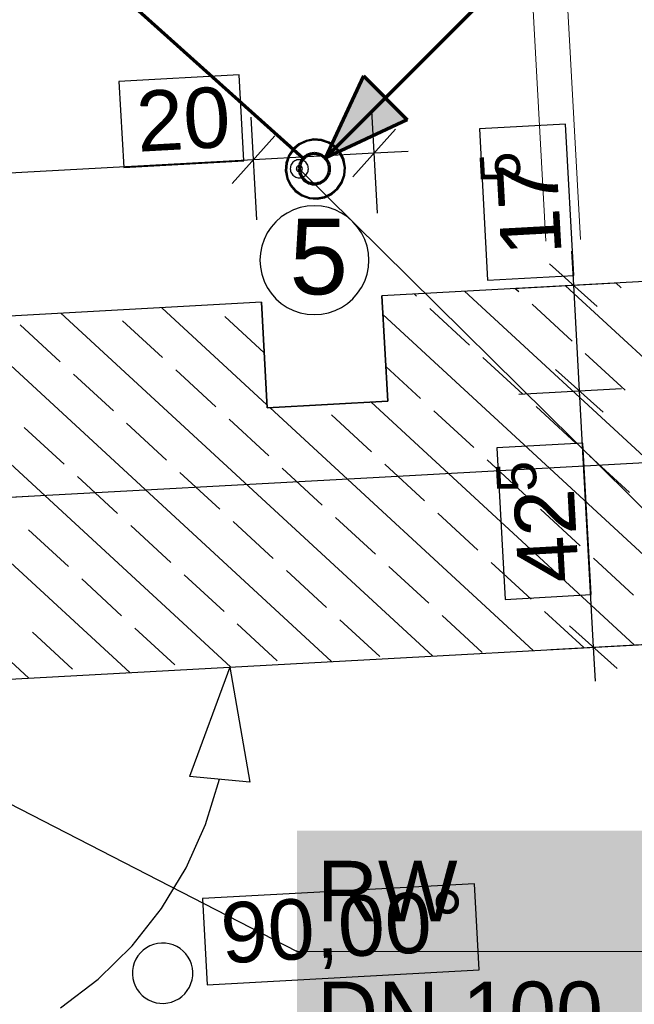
# Model space of a CAD drawing. Extents: x -779 to 790, y -208 to 633.
# Tile 125 of 232: x -308 to -288, y 381 to 413. Entities that reach past the tile are written whole.
import ezdxf
from ezdxf.lldxf.tags import DXFTag

# ---------------------------------------------------------------- set-up
doc = ezdxf.new("R2010")
doc.units = 0
doc.layers.get('0').update_dxf_attribs({"lineweight": 25})
for name, color, linetype, lineweight, true_color in [('01AFU Allgemein Bemaßung-A07F5V4RWF', 7, 'Continuous', 25, 0x848484), ('02 Raster Bemaßung', 7, 'Continuous', 25, 0x848484), ('02 Raster Gebäude-A07F5V4QWF', 7, 'Continuous', 25, 0x848484), ('10 Wege Bestand - 2D', 9, 'Continuous', 18, 0x808080), ('20 Fallrohre', 9, 'Continuous', 25, 0x808080), ('20 Fundament-A07F5V4OWF', 7, 'Continuous', 25, 0x848484), ('20 Magerbeton Bohrungen', 7, 'Continuous', 25, 0x848484), ('S_Mass', 150, 'Continuous', 25, 0x007fff), ('S_Regenwasser_Grundleitung', 7, 'Continuous', 70, 0x0080ff), ('X_Mass', 150, 'Continuous', 25, 0x007fff)]:
    doc.layers.add(name, color=color, linetype=linetype, lineweight=lineweight, true_color=true_color)
for name, color, linetype, lineweight in [('02 Raster Gebäude-A07F5V53WF', 7, 'Continuous', 13), ('X_Allgemein', 7, 'Continuous', 25), ('X_Text', 7, 'Continuous', 25)]:
    doc.layers.add(name, color=color, linetype=linetype, lineweight=lineweight)
doc.styles.get("Standard").update_dxf_attribs({"font": 'arial.ttf'})
tags = doc.linetypes.add('Raster-A07F5V4TWF', pattern=[0.2, 0.1, -0.05, 0, -0.05]).pattern_tags.tags
tags[10:11] = [DXFTag(74, 4), DXFTag(75, 0), DXFTag(340, '0'), DXFTag(46, 1.0), DXFTag(50, 0.0), DXFTag(44, 0.0), DXFTag(45, 0.0)]
tags[8:9] = [DXFTag(74, 4), DXFTag(75, 0), DXFTag(340, '0'), DXFTag(46, 1.0), DXFTag(50, 0.0), DXFTag(44, 0.0), DXFTag(45, 0.0)]
tags[6:7] = [DXFTag(74, 4), DXFTag(75, 0), DXFTag(340, '0'), DXFTag(46, 1.0), DXFTag(50, 0.0), DXFTag(44, 0.0), DXFTag(45, 0.0)]
tags[4:5] = [DXFTag(74, 4), DXFTag(75, 0), DXFTag(340, '0'), DXFTag(46, 1.0), DXFTag(50, 0.0), DXFTag(44, 0.0), DXFTag(45, 0.0)]
tags = doc.linetypes.add('Raster-A07F5V57WF', pattern=[0.2, 0.1, -0.05, 0, -0.05]).pattern_tags.tags
tags[10:11] = [DXFTag(74, 4), DXFTag(75, 0), DXFTag(340, '0'), DXFTag(46, 1.0), DXFTag(50, 0.0), DXFTag(44, 0.0), DXFTag(45, 0.0)]
tags[8:9] = [DXFTag(74, 4), DXFTag(75, 0), DXFTag(340, '0'), DXFTag(46, 1.0), DXFTag(50, 0.0), DXFTag(44, 0.0), DXFTag(45, 0.0)]
tags[6:7] = [DXFTag(74, 4), DXFTag(75, 0), DXFTag(340, '0'), DXFTag(46, 1.0), DXFTag(50, 0.0), DXFTag(44, 0.0), DXFTag(45, 0.0)]
tags[4:5] = [DXFTag(74, 4), DXFTag(75, 0), DXFTag(340, '0'), DXFTag(46, 1.0), DXFTag(50, 0.0), DXFTag(44, 0.0), DXFTag(45, 0.0)]
tags = doc.linetypes.add('Wipeout_Contour-A07F5V4SWF', pattern=[1, 0, -1]).pattern_tags.tags
tags[6:7] = [DXFTag(74, 4), DXFTag(75, 0), DXFTag(340, '0'), DXFTag(46, 1.0), DXFTag(50, 0.0), DXFTag(44, 0.0), DXFTag(45, 0.0)]
tags[4:5] = [DXFTag(74, 4), DXFTag(75, 0), DXFTag(340, '0'), DXFTag(46, 1.0), DXFTag(50, 0.0), DXFTag(44, 0.0), DXFTag(45, 0.0)]

# ---------------------------------------------------------------- blocks, each defined once
blk = doc.blocks.new('Referenz-A07F5V4VWF', base_point=(-401.415, -176.34))
at = {"color": 0, "linetype": 'ByBlock', "lineweight": -2, "ltscale": 12.5}
for p, q in [((-212.971, 408.749), (-295.87, 404.213)), ((-299.864, 403.995), (-314.322, 403.204)), ((-299.673, 400.5), (-299.864, 403.995)), ((-295.87, 404.213), (-295.679, 400.718)), ((-295.679, 400.718), (-299.673, 400.5)), ((-313.666, 391.22), (-186.984, 398.152)), ((-313.666, 391.22), (-186.984, 398.152))]:
    blk.add_line(p, q, dxfattribs=at)
at = {"layer": '01AFU Allgemein Bemaßung-A07F5V4RWF', "color": 0, "linetype": 'Wipeout_Contour-A07F5V4SWF', "lineweight": -2, "ltscale": 1.625}
for p, q in [((-300.599, 411.53), (-304.58, 411.312)), ((-300.442, 408.677), (-300.599, 411.53)), ((-304.58, 411.312), (-304.424, 408.459)), ((-289.79, 409.896), (-292.643, 409.74)), ((-289.515, 404.883), (-289.79, 409.896)), ((-292.643, 409.74), (-292.369, 404.727)), ((-304.424, 408.459), (-300.442, 408.677)), ((-292.369, 404.727), (-289.515, 404.883)), ((-289.211, 399.329), (-292.065, 399.173)), ((-292.065, 399.173), (-291.79, 394.16)), ((-288.937, 394.316), (-289.211, 399.329)), ((-291.79, 394.16), (-288.937, 394.316))]:
    blk.add_line(p, q, dxfattribs=at)
at = {"layer": '01AFU Allgemein Bemaßung-A07F5V4RWF', "color": 0, "lineweight": -2}
for p, q in [((-296.019, 406.944), (-296.205, 410.346)), ((-300.014, 406.725), (-300.2, 410.127)), ((-299.415, 409.513), (-300.831, 407.933)), ((-296.836, 408.151), (-295.42, 409.731)), ((-300.123, 408.723), (-296.128, 408.941)), ((-296.128, 408.941), (-295.005, 409.003)), ((-326.564, 407.276), (-300.123, 408.723)), ((-289.588, 405.684), (-289.526, 404.56)), ((-288.736, 403.852), (-290.316, 405.268)), ((-291.524, 404.451), (-288.122, 404.637)), ((-289.526, 404.56), (-289.335, 401.065)), ((-288.545, 400.357), (-290.125, 401.773)), ((-291.332, 400.956), (-287.931, 401.142)), ((-289.335, 401.065), (-288.871, 392.577)), ((-289.661, 393.285), (-288.081, 391.869)), ((-290.275, 392.5), (-286.873, 392.686)), ((-288.871, 392.577), (-288.809, 391.453))]:
    blk.add_line(p, q, dxfattribs=at)
at = {"layer": '02 Raster Bemaßung', "color": 0, "lineweight": -2}
for p, q in [((-300.904, 391.918), (-302.243, 388.293)), ((-300.904, 391.918), (-300.251, 388.11)), ((-300.251, 388.11), (-302.243, 388.293)), ((-301.711, 386.7), (-301.247, 388.202)), ((-302.357, 385.266), (-301.711, 386.7)), ((-303.173, 383.923), (-302.357, 385.266)), ((-304.148, 382.69), (-303.173, 383.923)), ((-305.267, 381.586), (-304.148, 382.69)), ((-306.514, 380.628), (-305.267, 381.586))]:
    blk.add_line(p, q, dxfattribs=at)
at = {"layer": '02 Raster Bemaßung', "color": 0, "linetype": 'Wipeout_Contour-A07F5V4SWF', "lineweight": -2, "ltscale": 1.625}
for p, q in [((-292.801, 384.742), (-301.815, 384.249)), ((-292.644, 381.889), (-292.801, 384.742)), ((-301.815, 384.249), (-301.659, 381.395)), ((-301.659, 381.395), (-292.644, 381.889))]:
    blk.add_line(p, q, dxfattribs=at)
at = {"layer": '02 Raster Gebäude-A07F5V4QWF', "color": 0, "linetype": 'Raster-A07F5V4TWF', "lineweight": -2, "ltscale": 187.5}
for p, q in [((-194.313, 403.761), (-295.962, 398.199)), ((-295.962, 398.199), (-362.863, 394.538))]:
    blk.add_line(p, q, dxfattribs=at)
at = {"layer": '20 Fundament-A07F5V4OWF', "color": 0, "lineweight": -2}
for p, q in [((-193.045, 409.84), (-295.87, 404.213)), ((-287.946, 404.478), (-288.119, 404.637)), ((-280.828, 393.017), (-293.133, 404.363)), ((-291.338, 404.34), (-291.462, 404.455)), ((-277.486, 393.2), (-289.79, 404.546)), ((-299.864, 403.995), (-326.305, 402.548)), ((-299.864, 403.995), (-299.673, 400.5)), ((-295.679, 400.718), (-295.87, 404.213)), ((-294.729, 404.203), (-294.804, 404.272)), ((-299.679, 400.604), (-303.16, 403.814)), ((-292.965, 402.576), (-294.288, 403.796)), ((-289.573, 402.713), (-290.897, 403.934)), ((-297.541, 392.102), (-309.845, 403.449)), ((-294.198, 392.285), (-306.503, 403.632)), ((-303.14, 402.164), (-304.464, 403.384)), ((-299.773, 402.324), (-301.072, 403.521)), ((-284.171, 392.834), (-295.836, 403.591)), ((-300.883, 391.92), (-313.187, 403.266)), ((-306.532, 402.026), (-307.855, 403.246)), ((-291.2, 400.949), (-292.524, 402.169)), ((-287.808, 401.086), (-289.132, 402.306)), ((-301.376, 400.536), (-302.699, 401.757)), ((-294.592, 400.811), (-295.742, 401.871)), ((-304.767, 400.399), (-306.091, 401.619)), ((-304.225, 391.737), (-314.197, 400.932)), ((-299.673, 400.5), (-295.679, 400.718)), ((-290.856, 392.468), (-299.571, 400.505)), ((-287.513, 392.651), (-296.229, 400.688)), ((-292.827, 399.184), (-294.151, 400.404)), ((-289.436, 399.321), (-290.759, 400.542)), ((-299.611, 398.909), (-300.934, 400.13)), ((-296.219, 399.047), (-297.543, 400.267)), ((-306.394, 398.634), (-307.718, 399.855)), ((-303.003, 398.772), (-304.326, 399.992)), ((-291.063, 397.557), (-292.386, 398.777)), ((-287.671, 397.694), (-288.994, 398.915)), ((-297.846, 397.282), (-299.17, 398.502)), ((-294.455, 397.419), (-295.778, 398.64)), ((-313.666, 391.22), (-186.984, 398.152)), ((-304.63, 397.007), (-305.953, 398.228)), ((-301.238, 397.145), (-302.562, 398.365)), ((-307.568, 391.554), (-314.009, 397.493)), ((-289.298, 395.93), (-290.622, 397.15)), ((-296.082, 395.655), (-297.405, 396.875)), ((-292.69, 395.792), (-294.013, 397.013)), ((-302.865, 395.38), (-304.189, 396.6)), ((-299.474, 395.517), (-300.797, 396.738)), ((-306.257, 395.243), (-307.581, 396.463)), ((-287.534, 394.302), (-288.857, 395.523)), ((-294.317, 394.028), (-295.641, 395.248)), ((-290.925, 394.165), (-292.249, 395.385)), ((-301.101, 393.753), (-302.424, 394.973)), ((-297.709, 393.89), (-299.032, 395.111)), ((-304.492, 393.615), (-305.816, 394.836)), ((-292.553, 392.4), (-293.876, 393.621)), ((-289.184, 392.56), (-290.484, 393.758)), ((-302.728, 391.988), (-304.051, 393.209)), ((-299.336, 392.126), (-300.66, 393.346)), ((-295.944, 392.263), (-297.268, 393.483)), ((-306.12, 391.851), (-307.443, 393.071))]:
    blk.add_line(p, q, dxfattribs=at)
at = {"layer": '20 Magerbeton Bohrungen', "color": 0, "lineweight": -2}
for p, q in [((-303.175, 382.779), (-303.305, 382.766)), ((-303.044, 382.776), (-303.175, 382.779)), ((-302.915, 382.756), (-303.044, 382.776)), ((-303.869, 382.458), (-303.951, 382.356)), ((-303.775, 382.548), (-303.869, 382.458)), ((-303.669, 382.625), (-303.775, 382.548)), ((-303.554, 382.688), (-303.669, 382.625)), ((-303.432, 382.735), (-303.554, 382.688)), ((-303.305, 382.766), (-303.432, 382.735)), ((-302.789, 382.719), (-302.915, 382.756)), ((-302.669, 382.666), (-302.789, 382.719)), ((-302.558, 382.598), (-302.669, 382.666)), ((-302.456, 382.515), (-302.558, 382.598)), ((-302.366, 382.421), (-302.456, 382.515)), ((-304.073, 382.125), (-304.11, 382)), ((-304.02, 382.245), (-304.073, 382.125)), ((-303.951, 382.356), (-304.02, 382.245)), ((-302.289, 382.315), (-302.366, 382.421)), ((-302.226, 382.2), (-302.289, 382.315)), ((-302.179, 382.078), (-302.226, 382.2)), ((-304.13, 381.87), (-304.133, 381.74)), ((-304.11, 382), (-304.13, 381.87)), ((-302.149, 381.951), (-302.179, 382.078)), ((-302.135, 381.821), (-302.149, 381.951)), ((-302.138, 381.69), (-302.135, 381.821)), ((-304.133, 381.74), (-304.12, 381.61)), ((-304.12, 381.61), (-304.089, 381.482)), ((-304.089, 381.482), (-304.042, 381.36)), ((-302.195, 381.435), (-302.158, 381.561)), ((-302.158, 381.561), (-302.138, 381.69)), ((-304.042, 381.36), (-303.979, 381.245)), ((-303.979, 381.245), (-303.902, 381.14)), ((-302.399, 381.102), (-302.317, 381.204)), ((-302.317, 381.204), (-302.248, 381.315)), ((-302.248, 381.315), (-302.195, 381.435)), ((-303.902, 381.14), (-303.812, 381.045)), ((-303.812, 381.045), (-303.71, 380.963)), ((-303.71, 380.963), (-303.599, 380.894)), ((-303.599, 380.894), (-303.479, 380.841)), ((-303.479, 380.841), (-303.354, 380.804)), ((-302.963, 380.795), (-302.836, 380.825)), ((-302.836, 380.825), (-302.714, 380.872)), ((-302.714, 380.872), (-302.599, 380.935)), ((-302.599, 380.935), (-302.494, 381.012)), ((-302.494, 381.012), (-302.399, 381.102)), ((-303.354, 380.804), (-303.224, 380.784)), ((-303.224, 380.784), (-303.094, 380.781)), ((-303.094, 380.781), (-302.963, 380.795))]:
    blk.add_line(p, q, dxfattribs=at)
at = {"layer": '01AFU Allgemein Bemaßung-A07F5V4RWF', "color": 0, "linetype": 'ByBlock', "lineweight": -2, "ltscale": 1.625, "attachment_point": 1}
for s, insert, char_height, rotation in [('{\\fArial;20}', (-304.056, 410.977), 2.00026, 3.132), ('{\\fArial;5}', (-292.586, 407.915), 1.32017, 93.132), ('{\\fArial;17}', (-291.912, 405.486), 2.00026, 93.132), ('{\\fArial;5}', (-292.047, 397.671), 1.32017, 93.132), ('{\\fArial;42}', (-291.34, 394.646), 2.00026, 93.132)]:
    blk.add_mtext(s, dxfattribs=dict(at, insert=insert, char_height=char_height, rotation=rotation))
at = {"layer": '02 Raster Bemaßung', "color": 0, "linetype": 'ByBlock', "lineweight": -2, "ltscale": 1.625, "insert": (-301.262, 384.1), "char_height": 2.00026, "attachment_point": 1, "rotation": 3.132}
blk.add_mtext('{\\fArial;90,00°}', dxfattribs=at)
blk = doc.blocks.new('Referenz-A07F5V59WF', base_point=(-759.499, -206.186))
at = {"layer": '02 Raster Gebäude-A07F5V53WF', "color": 0, "linetype": 'Raster-A07F5V57WF', "ltscale": 117.000008}
blk.add_line((55.194, 417.42), (-295.933, 398.203), dxfattribs=at)
at = {"layer": '02 Raster Gebäude-A07F5V53WF', "color": 0, "linetype": 'Continuous', "ltscale": 117.000008}
blk.add_line((-295.933, 398.203), (-362.822, 394.542), dxfattribs=at)
at = {"layer": '10 Wege Bestand - 2D', "color": 0, "linetype": 'Continuous', "ltscale": 162.000017}
for p, q in [((-290.117, 421.145), (-289.292, 406.077)), ((-291.199, 419.937), (-290.437, 406.015))]:
    blk.add_line(p, q, dxfattribs=at)
at = {"layer": '20 Fallrohre', "color": 0, "linetype": 'Continuous', "lineweight": -2, "ltscale": 225.000015}
for p, q in [((-298.62, 409.246), (-298.818, 409.076)), ((-298.598, 409.213), (-298.789, 409.049)), ((-298.385, 409.359), (-298.62, 409.246)), ((-298.372, 409.321), (-298.598, 409.213)), ((-298.128, 409.407), (-298.385, 409.359)), ((-298.126, 409.367), (-298.372, 409.321)), ((-297.868, 409.387), (-298.128, 409.407)), ((-297.876, 409.348), (-298.126, 409.367)), ((-297.64, 409.265), (-297.876, 409.348)), ((-297.622, 409.301), (-297.868, 409.387)), ((-297.433, 409.124), (-297.64, 409.265)), ((-297.406, 409.153), (-297.622, 409.301)), ((-298.966, 408.861), (-299.052, 408.614)), ((-298.818, 409.076), (-298.966, 408.861)), ((-298.789, 409.049), (-298.93, 408.843)), ((-297.27, 408.933), (-297.433, 409.124)), ((-297.236, 408.955), (-297.406, 409.153)), ((-297.161, 408.707), (-297.27, 408.933)), ((-297.123, 408.72), (-297.236, 408.955)), ((-299.052, 408.614), (-299.072, 408.354)), ((-299.013, 408.606), (-299.032, 408.356)), ((-298.93, 408.843), (-299.013, 408.606)), ((-297.115, 408.461), (-297.161, 408.707)), ((-297.075, 408.463), (-297.123, 408.72)), ((-299.072, 408.354), (-299.024, 408.098)), ((-299.032, 408.356), (-298.986, 408.11)), ((-297.217, 407.975), (-297.134, 408.211)), ((-297.134, 408.211), (-297.115, 408.461)), ((-297.095, 408.203), (-297.075, 408.463)), ((-299.024, 408.098), (-298.911, 407.862)), ((-298.986, 408.11), (-298.878, 407.884)), ((-298.878, 407.884), (-298.714, 407.694)), ((-297.359, 407.768), (-297.217, 407.975)), ((-297.329, 407.741), (-297.182, 407.957)), ((-297.182, 407.957), (-297.095, 408.203)), ((-298.911, 407.862), (-298.741, 407.664)), ((-298.741, 407.664), (-298.526, 407.517)), ((-298.714, 407.694), (-298.508, 407.552)), ((-297.775, 407.496), (-297.549, 407.605)), ((-297.762, 407.458), (-297.527, 407.571)), ((-297.549, 407.605), (-297.359, 407.768)), ((-297.527, 407.571), (-297.329, 407.741)), ((-298.526, 407.517), (-298.279, 407.43)), ((-298.508, 407.552), (-298.271, 407.469)), ((-298.279, 407.43), (-298.019, 407.41)), ((-298.271, 407.469), (-298.021, 407.45)), ((-298.021, 407.45), (-297.775, 407.496)), ((-298.019, 407.41), (-297.762, 407.458))]:
    blk.add_line(p, q, dxfattribs=at)
for points in [[(-298.68, 409.184), (-298.705, 409.184), (-298.68, 409.202)], [(-298.609, 409.202), (-298.68, 409.202), (-298.576, 409.225)], [(-298.68, 409.202), (-298.576, 409.225), (-298.646, 409.225)], [(-298.68, 409.153), (-298.609, 409.202), (-298.68, 409.202)], [(-298.576, 409.225), (-298.646, 409.225), (-298.576, 409.274)], [(-298.556, 409.274), (-298.576, 409.274), (-298.556, 409.283)], [(-298.556, 409.239), (-298.576, 409.239), (-298.576, 409.274)], [(-298.556, 409.239), (-298.556, 409.274), (-298.576, 409.274)], [(-298.576, 409.225), (-298.556, 409.239), (-298.576, 409.239)], [(-298.463, 409.283), (-298.556, 409.283), (-298.434, 409.297)], [(-298.556, 409.283), (-298.434, 409.297), (-298.526, 409.297)], [(-298.556, 409.239), (-298.463, 409.283), (-298.556, 409.283)], [(-298.434, 409.297), (-298.526, 409.297), (-298.434, 409.341)], [(-298.42, 409.341), (-298.434, 409.341), (-298.42, 409.346)], [(-298.42, 409.304), (-298.434, 409.304), (-298.434, 409.341)], [(-298.42, 409.304), (-298.42, 409.341), (-298.434, 409.341)], [(-298.434, 409.297), (-298.42, 409.304), (-298.434, 409.304)], [(-298.284, 409.346), (-298.42, 409.346), (-298.284, 409.386)], [(-298.284, 409.345), (-298.42, 409.345), (-298.42, 409.346)], [(-298.284, 409.345), (-298.284, 409.346), (-298.42, 409.346)], [(-298.42, 409.304), (-298.284, 409.345), (-298.42, 409.345)], [(-298.275, 409.386), (-298.284, 409.386), (-298.275, 409.387)], [(-298.275, 409.347), (-298.284, 409.347), (-298.284, 409.386)], [(-298.275, 409.347), (-298.275, 409.386), (-298.284, 409.386)], [(-298.284, 409.345), (-298.275, 409.347), (-298.284, 409.347)], [(-298.128, 409.387), (-298.275, 409.387), (-298.128, 409.407)], [(-298.128, 409.367), (-298.275, 409.367), (-298.275, 409.387)], [(-298.128, 409.367), (-298.128, 409.387), (-298.275, 409.387)], [(-298.275, 409.347), (-298.128, 409.367), (-298.275, 409.367)], [(-298.126, 409.367), (-298.128, 409.367), (-298.128, 409.407)], [(-298.126, 409.367), (-298.126, 409.407), (-298.128, 409.407)], [(-298.126, 409.407), (-298.128, 409.407), (-298.128, 409.407)], [(-298.128, 409.367), (-298.126, 409.367), (-298.128, 409.367)], [(-297.988, 409.367), (-298.126, 409.367), (-298.126, 409.407)], [(-297.976, 409.404), (-298.114, 409.404), (-298.126, 409.407)], [(-297.976, 409.364), (-297.988, 409.367), (-298.126, 409.367)], [(-297.976, 409.364), (-297.976, 409.404), (-298.114, 409.404)], [(-297.972, 409.364), (-297.976, 409.364), (-297.976, 409.404)], [(-297.971, 409.403), (-297.976, 409.403), (-297.976, 409.404)], [(-297.971, 409.363), (-297.971, 409.403), (-297.976, 409.403)], [(-297.971, 409.363), (-297.972, 409.364), (-297.976, 409.364)], [(-297.884, 409.363), (-297.971, 409.363), (-297.971, 409.403)], [(-297.827, 409.377), (-297.915, 409.377), (-297.971, 409.403)], [(-297.827, 409.337), (-297.884, 409.363), (-297.971, 409.363)], [(-297.827, 409.337), (-297.827, 409.377), (-297.915, 409.377)], [(-297.818, 409.337), (-297.827, 409.337), (-297.827, 409.377)], [(-297.817, 409.375), (-297.827, 409.375), (-297.827, 409.377)], [(-297.817, 409.333), (-297.817, 409.375), (-297.827, 409.375)], [(-297.817, 409.333), (-297.818, 409.337), (-297.827, 409.337)], [(-297.754, 409.333), (-297.817, 409.333), (-297.817, 409.375)], [(-297.685, 409.329), (-297.748, 409.329), (-297.817, 409.375)], [(-297.685, 409.287), (-297.754, 409.333), (-297.817, 409.333)], [(-297.685, 409.287), (-297.685, 409.329), (-297.748, 409.329)], [(-297.672, 409.287), (-297.685, 409.287), (-297.685, 409.329)], [(-297.669, 409.323), (-297.683, 409.323), (-297.685, 409.329)], [(-297.669, 409.278), (-297.672, 409.287), (-297.685, 409.287)], [(-297.669, 409.278), (-297.669, 409.323), (-297.683, 409.323)], [(-297.62, 409.278), (-297.669, 409.278), (-297.669, 409.323)], [(-297.553, 409.26), (-297.601, 409.26), (-297.669, 409.323)], [(-297.553, 409.215), (-297.62, 409.278), (-297.669, 409.278)], [(-297.553, 409.215), (-297.553, 409.26), (-297.601, 409.26)], [(-297.537, 409.215), (-297.553, 409.215), (-297.553, 409.26)], [(-297.531, 409.249), (-297.549, 409.249), (-297.553, 409.26)], [(-297.531, 409.198), (-297.537, 409.215), (-297.553, 409.215)], [(-297.531, 409.198), (-297.531, 409.249), (-297.549, 409.249)], [(-297.492, 409.198), (-297.531, 409.198), (-297.531, 409.249)], [(-297.433, 409.174), (-297.472, 409.174), (-297.531, 409.249)], [(-297.433, 409.124), (-297.492, 409.198), (-297.531, 409.198)], [(-298.952, 408.813), (-298.988, 408.813), (-298.952, 408.881)], [(-298.914, 408.881), (-298.952, 408.881), (-298.914, 408.951)], [(-298.914, 408.867), (-298.952, 408.867), (-298.952, 408.881)], [(-298.914, 408.867), (-298.914, 408.881), (-298.952, 408.881)], [(-298.952, 408.797), (-298.914, 408.867), (-298.952, 408.867)], [(-298.88, 408.951), (-298.914, 408.951), (-298.88, 408.995)], [(-298.88, 408.93), (-298.914, 408.93), (-298.914, 408.951)], [(-298.88, 408.93), (-298.88, 408.951), (-298.914, 408.951)], [(-298.914, 408.867), (-298.88, 408.93), (-298.914, 408.93)], [(-298.83, 408.995), (-298.88, 408.995), (-298.818, 409.01)], [(-298.88, 408.995), (-298.818, 409.01), (-298.868, 409.01)], [(-298.88, 408.93), (-298.83, 408.995), (-298.88, 408.995)], [(-298.818, 409.01), (-298.868, 409.01), (-298.818, 409.076)], [(-298.789, 409.076), (-298.818, 409.076), (-298.789, 409.104)], [(-298.789, 409.049), (-298.818, 409.049), (-298.818, 409.076)], [(-298.789, 409.049), (-298.789, 409.076), (-298.818, 409.076)], [(-298.818, 409.01), (-298.789, 409.049), (-298.818, 409.049)], [(-298.731, 409.104), (-298.789, 409.104), (-298.705, 409.129)], [(-298.789, 409.104), (-298.705, 409.129), (-298.763, 409.129)], [(-298.789, 409.049), (-298.731, 409.104), (-298.789, 409.104)], [(-298.705, 409.129), (-298.763, 409.129), (-298.705, 409.184)], [(-298.68, 409.153), (-298.705, 409.153), (-298.705, 409.184)], [(-298.68, 409.153), (-298.68, 409.184), (-298.705, 409.184)], [(-298.705, 409.129), (-298.68, 409.153), (-298.705, 409.153)], [(-297.433, 409.124), (-297.433, 409.174), (-297.472, 409.174)], [(-297.416, 409.124), (-297.433, 409.124), (-297.433, 409.174)], [(-297.406, 409.153), (-297.426, 409.153), (-297.433, 409.174)], [(-297.406, 409.096), (-297.416, 409.124), (-297.433, 409.124)], [(-297.406, 409.096), (-297.406, 409.153), (-297.426, 409.153)], [(-297.374, 409.096), (-297.406, 409.096), (-297.406, 409.153)], [(-297.329, 409.072), (-297.361, 409.072), (-297.406, 409.153)], [(-297.329, 409.015), (-297.374, 409.096), (-297.406, 409.096)], [(-297.329, 409.015), (-297.329, 409.072), (-297.361, 409.072)], [(-297.312, 409.015), (-297.329, 409.015), (-297.329, 409.072)], [(-297.298, 409.04), (-297.319, 409.04), (-297.329, 409.072)], [(-297.298, 408.97), (-297.312, 409.015), (-297.329, 409.015)], [(-297.298, 408.97), (-297.298, 409.04), (-297.319, 409.04)], [(-297.272, 408.97), (-297.298, 408.97), (-297.298, 409.04)], [(-297.243, 408.961), (-297.269, 408.961), (-297.298, 409.04)], [(-297.243, 408.891), (-297.272, 408.97), (-297.298, 408.97)], [(-297.243, 408.891), (-297.243, 408.961), (-297.269, 408.961)], [(-297.226, 408.891), (-297.243, 408.891), (-297.243, 408.961)], [(-297.209, 408.911), (-297.231, 408.911), (-297.243, 408.961)], [(-297.209, 408.819), (-297.226, 408.891), (-297.243, 408.891)], [(-297.209, 408.819), (-297.209, 408.911), (-297.231, 408.911)], [(-297.191, 408.819), (-297.209, 408.819), (-297.209, 408.911)], [(-297.178, 408.847), (-297.196, 408.847), (-297.209, 408.911)], [(-299.051, 408.511), (-299.068, 408.511), (-299.051, 408.604)], [(-299.04, 408.604), (-299.051, 408.604), (-299.04, 408.665)], [(-299.041, 408.199), (-299.051, 408.199), (-299.051, 408.604)], [(-299.04, 408.161), (-299.04, 408.604), (-299.051, 408.604)], [(-299.032, 408.665), (-299.04, 408.665), (-299.032, 408.688)], [(-299.033, 408.161), (-299.04, 408.161), (-299.04, 408.665)], [(-299.032, 408.135), (-299.032, 408.665), (-299.04, 408.665)], [(-299.029, 408.688), (-299.032, 408.688), (-299.029, 408.698)], [(-299.029, 408.507), (-299.032, 408.507), (-299.032, 408.688)], [(-299.029, 408.507), (-299.029, 408.688), (-299.032, 408.688)], [(-299.001, 408.698), (-299.029, 408.698), (-299.001, 408.775)], [(-299.001, 408.655), (-299.029, 408.655), (-299.029, 408.698)], [(-299.001, 408.655), (-299.001, 408.698), (-299.029, 408.698)], [(-299.029, 408.507), (-299.001, 408.655), (-299.029, 408.655)], [(-298.988, 408.775), (-299.001, 408.775), (-298.988, 408.813)], [(-298.988, 408.693), (-299.001, 408.693), (-299.001, 408.775)], [(-298.988, 408.693), (-298.988, 408.775), (-299.001, 408.775)], [(-299.001, 408.655), (-298.988, 408.693), (-299.001, 408.693)], [(-298.952, 408.797), (-298.988, 408.797), (-298.988, 408.813)], [(-298.952, 408.797), (-298.952, 408.813), (-298.988, 408.813)], [(-298.988, 408.693), (-298.952, 408.797), (-298.988, 408.797)], [(-297.178, 408.755), (-297.191, 408.819), (-297.209, 408.819)], [(-297.178, 408.755), (-297.178, 408.847), (-297.196, 408.847)], [(-297.162, 408.755), (-297.178, 408.755), (-297.178, 408.847)], [(-297.141, 408.769), (-297.165, 408.769), (-297.178, 408.847)], [(-297.141, 408.63), (-297.162, 408.755), (-297.178, 408.755)], [(-297.141, 408.63), (-297.141, 408.769), (-297.165, 408.769)], [(-297.136, 408.63), (-297.141, 408.63), (-297.141, 408.769)], [(-297.135, 408.75), (-297.14, 408.75), (-297.141, 408.769)], [(-297.135, 408.61), (-297.136, 408.63), (-297.141, 408.63)], [(-297.135, 408.61), (-297.135, 408.75), (-297.14, 408.75)], [(-297.126, 408.61), (-297.135, 408.61), (-297.135, 408.75)], [(-297.115, 408.683), (-297.131, 408.683), (-297.135, 408.75)], [(-297.115, 408.461), (-297.126, 408.61), (-297.135, 408.61)], [(-297.115, 408.461), (-297.115, 408.683), (-297.131, 408.683)], [(-297.107, 408.152), (-297.115, 408.152), (-297.115, 408.683)], [(-297.107, 408.656), (-297.115, 408.656), (-297.115, 408.683)], [(-297.107, 408.152), (-297.107, 408.656), (-297.115, 408.656)], [(-297.096, 408.213), (-297.107, 408.213), (-297.107, 408.656)], [(-297.096, 408.619), (-297.106, 408.619), (-297.107, 408.656)], [(-297.096, 408.213), (-297.096, 408.619), (-297.106, 408.619)], [(-297.079, 408.307), (-297.096, 408.307), (-297.096, 408.619)], [(-297.079, 408.491), (-297.089, 408.491), (-297.096, 408.619)], [(-299.068, 408.354), (-299.072, 408.354), (-299.068, 408.511)], [(-299.068, 408.326), (-299.068, 408.354), (-299.072, 408.354)], [(-299.058, 408.326), (-299.068, 408.326), (-299.068, 408.511)], [(-299.051, 408.199), (-299.051, 408.511), (-299.068, 408.511)], [(-299.051, 408.199), (-299.058, 408.326), (-299.068, 408.326)], [(-299.032, 408.356), (-299.029, 408.507), (-299.032, 408.507)], [(-299.017, 408.135), (-299.032, 408.135), (-299.032, 408.356)], [(-299.012, 408.207), (-299.022, 408.207), (-299.032, 408.356)], [(-299.012, 408.068), (-299.012, 408.207), (-299.022, 408.207)], [(-299.007, 408.068), (-299.012, 408.068), (-299.012, 408.207)], [(-299.006, 408.188), (-299.011, 408.188), (-299.012, 408.207)], [(-297.119, 408.162), (-297.146, 408.162), (-297.119, 408.311)], [(-297.115, 408.311), (-297.119, 408.311), (-297.115, 408.461)], [(-297.115, 408.13), (-297.119, 408.13), (-297.119, 408.311)], [(-297.115, 408.13), (-297.115, 408.311), (-297.119, 408.311)], [(-297.107, 408.152), (-297.096, 408.213), (-297.107, 408.213)], [(-297.096, 408.213), (-297.079, 408.307), (-297.096, 408.307)], [(-297.079, 408.307), (-297.079, 408.491), (-297.089, 408.491)], [(-297.075, 408.463), (-297.079, 408.463), (-297.079, 408.491)], [(-297.079, 408.307), (-297.075, 408.463), (-297.079, 408.463)], [(-299.04, 408.161), (-299.041, 408.199), (-299.051, 408.199)], [(-299.032, 408.135), (-299.033, 408.161), (-299.04, 408.161)], [(-299.012, 408.068), (-299.017, 408.135), (-299.032, 408.135)], [(-299.006, 408.048), (-299.007, 408.068), (-299.012, 408.068)], [(-299.006, 408.048), (-299.006, 408.188), (-299.011, 408.188)], [(-298.982, 408.048), (-299.006, 408.048), (-299.006, 408.188)], [(-298.969, 408.063), (-298.985, 408.063), (-299.006, 408.188)], [(-298.969, 407.97), (-298.982, 408.048), (-299.006, 408.048)], [(-298.969, 407.97), (-298.969, 408.063), (-298.985, 408.063)], [(-298.951, 407.97), (-298.969, 407.97), (-298.969, 408.063)], [(-298.938, 407.999), (-298.957, 407.999), (-298.969, 408.063)], [(-298.938, 407.907), (-298.951, 407.97), (-298.969, 407.97)], [(-298.938, 407.907), (-298.938, 407.999), (-298.957, 407.999)], [(-298.916, 407.907), (-298.938, 407.907), (-298.938, 407.999)], [(-298.904, 407.927), (-298.921, 407.927), (-298.938, 407.999)], [(-298.904, 407.857), (-298.916, 407.907), (-298.938, 407.907)], [(-298.904, 407.857), (-298.904, 407.927), (-298.921, 407.927)], [(-298.878, 407.857), (-298.904, 407.857), (-298.904, 407.927)], [(-298.849, 407.848), (-298.875, 407.848), (-298.904, 407.927)], [(-297.267, 407.822), (-297.318, 407.822), (-297.267, 407.888)], [(-297.234, 407.888), (-297.267, 407.888), (-297.234, 407.95)], [(-297.234, 407.866), (-297.267, 407.866), (-297.267, 407.888)], [(-297.234, 407.866), (-297.234, 407.888), (-297.267, 407.888)], [(-297.196, 407.95), (-297.234, 407.95), (-297.196, 408.02)], [(-297.196, 407.936), (-297.234, 407.936), (-297.234, 407.95)], [(-297.196, 407.936), (-297.196, 407.95), (-297.234, 407.95)], [(-297.234, 407.866), (-297.196, 407.936), (-297.234, 407.936)], [(-297.159, 408.02), (-297.196, 408.02), (-297.159, 408.124)], [(-297.159, 408.004), (-297.196, 408.004), (-297.196, 408.02)], [(-297.159, 408.004), (-297.159, 408.02), (-297.196, 408.02)], [(-297.196, 407.936), (-297.159, 408.004), (-297.196, 408.004)], [(-297.146, 408.124), (-297.159, 408.124), (-297.146, 408.162)], [(-297.146, 408.042), (-297.159, 408.042), (-297.159, 408.124)], [(-297.146, 408.042), (-297.146, 408.124), (-297.159, 408.124)], [(-297.159, 408.004), (-297.146, 408.042), (-297.159, 408.042)], [(-297.119, 408.119), (-297.146, 408.119), (-297.146, 408.162)], [(-297.119, 408.119), (-297.119, 408.162), (-297.146, 408.162)], [(-297.146, 408.042), (-297.119, 408.119), (-297.146, 408.119)], [(-297.119, 408.119), (-297.115, 408.13), (-297.119, 408.13)], [(-297.115, 408.13), (-297.107, 408.152), (-297.115, 408.152)], [(-298.849, 407.778), (-298.878, 407.857), (-298.904, 407.857)], [(-298.849, 407.778), (-298.849, 407.848), (-298.875, 407.848)], [(-298.828, 407.778), (-298.849, 407.778), (-298.849, 407.848)], [(-298.818, 407.803), (-298.836, 407.803), (-298.849, 407.848)], [(-298.818, 407.745), (-298.828, 407.778), (-298.849, 407.778)], [(-298.818, 407.745), (-298.818, 407.803), (-298.836, 407.803)], [(-298.786, 407.745), (-298.818, 407.745), (-298.818, 407.803)], [(-298.741, 407.722), (-298.773, 407.722), (-298.818, 407.803)], [(-298.741, 407.664), (-298.786, 407.745), (-298.818, 407.745)], [(-298.741, 407.664), (-298.741, 407.722), (-298.773, 407.722)], [(-298.721, 407.664), (-298.741, 407.664), (-298.741, 407.722)], [(-298.714, 407.694), (-298.731, 407.694), (-298.741, 407.722)], [(-298.714, 407.644), (-298.721, 407.664), (-298.741, 407.664)], [(-298.714, 407.644), (-298.714, 407.694), (-298.731, 407.694)], [(-298.675, 407.644), (-298.714, 407.644), (-298.714, 407.694)], [(-298.616, 407.619), (-298.656, 407.619), (-298.714, 407.694)], [(-298.616, 407.569), (-298.675, 407.644), (-298.714, 407.644)], [(-298.616, 407.569), (-298.616, 407.619), (-298.656, 407.619)], [(-298.599, 407.569), (-298.616, 407.569), (-298.616, 407.619)], [(-298.595, 407.602), (-298.611, 407.602), (-298.616, 407.619)], [(-298.595, 407.557), (-298.599, 407.569), (-298.616, 407.569)], [(-298.595, 407.557), (-298.595, 407.602), (-298.611, 407.602)], [(-298.546, 407.557), (-298.595, 407.557), (-298.595, 407.602)], [(-298.478, 407.54), (-298.527, 407.54), (-298.595, 407.602)], [(-298.478, 407.494), (-298.546, 407.557), (-298.595, 407.557)], [(-297.592, 407.534), (-297.684, 407.534), (-297.592, 407.579)], [(-297.572, 407.579), (-297.592, 407.579), (-297.572, 407.592)], [(-297.572, 407.544), (-297.592, 407.544), (-297.592, 407.579)], [(-297.572, 407.544), (-297.572, 407.579), (-297.592, 407.579)], [(-297.502, 407.592), (-297.572, 407.592), (-297.468, 407.616)], [(-297.572, 407.592), (-297.468, 407.616), (-297.538, 407.616)], [(-297.572, 407.544), (-297.502, 407.592), (-297.572, 407.592)], [(-297.468, 407.616), (-297.538, 407.616), (-297.468, 407.664)], [(-297.443, 407.664), (-297.468, 407.664), (-297.443, 407.688)], [(-297.443, 407.633), (-297.468, 407.633), (-297.468, 407.664)], [(-297.443, 407.633), (-297.443, 407.664), (-297.468, 407.664)], [(-297.468, 407.616), (-297.443, 407.633), (-297.468, 407.633)], [(-297.385, 407.688), (-297.443, 407.688), (-297.359, 407.713)], [(-297.443, 407.688), (-297.359, 407.713), (-297.417, 407.713)], [(-297.443, 407.633), (-297.385, 407.688), (-297.443, 407.688)], [(-297.359, 407.713), (-297.417, 407.713), (-297.359, 407.768)], [(-297.329, 407.768), (-297.359, 407.768), (-297.329, 407.807)], [(-297.329, 407.741), (-297.359, 407.741), (-297.359, 407.768)], [(-297.329, 407.741), (-297.329, 407.768), (-297.359, 407.768)], [(-297.359, 407.713), (-297.329, 407.741), (-297.359, 407.741)], [(-297.279, 407.807), (-297.329, 407.807), (-297.267, 407.822)], [(-297.329, 407.807), (-297.267, 407.822), (-297.318, 407.822)], [(-297.329, 407.741), (-297.279, 407.807), (-297.329, 407.807)], [(-297.267, 407.822), (-297.234, 407.866), (-297.267, 407.866)], [(-298.478, 407.494), (-298.478, 407.54), (-298.527, 407.54)], [(-298.464, 407.494), (-298.478, 407.494), (-298.478, 407.54)], [(-298.462, 407.531), (-298.476, 407.531), (-298.478, 407.54)], [(-298.462, 407.489), (-298.464, 407.494), (-298.478, 407.494)], [(-298.462, 407.489), (-298.462, 407.531), (-298.476, 407.531)], [(-298.399, 407.489), (-298.462, 407.489), (-298.462, 407.531)], [(-298.33, 407.485), (-298.393, 407.485), (-298.462, 407.531)], [(-298.33, 407.442), (-298.399, 407.489), (-298.462, 407.489)], [(-298.33, 407.442), (-298.33, 407.485), (-298.393, 407.485)], [(-298.32, 407.442), (-298.33, 407.442), (-298.33, 407.485)], [(-298.32, 407.481), (-298.329, 407.481), (-298.33, 407.485)], [(-298.32, 407.44), (-298.32, 407.442), (-298.33, 407.442)], [(-298.32, 407.44), (-298.32, 407.481), (-298.329, 407.481)], [(-298.233, 407.44), (-298.32, 407.44), (-298.32, 407.481)], [(-298.176, 407.455), (-298.263, 407.455), (-298.32, 407.481)], [(-298.176, 407.414), (-298.233, 407.44), (-298.32, 407.44)], [(-298.176, 407.414), (-298.176, 407.455), (-298.263, 407.455)], [(-298.172, 407.414), (-298.176, 407.414), (-298.176, 407.455)], [(-298.172, 407.454), (-298.176, 407.454), (-298.176, 407.455)], [(-298.172, 407.414), (-298.172, 407.454), (-298.176, 407.454)], [(-298.172, 407.414), (-298.172, 407.414), (-298.176, 407.414)], [(-298.034, 407.414), (-298.172, 407.414), (-298.172, 407.454)], [(-298.021, 407.45), (-298.159, 407.45), (-298.172, 407.454)], [(-298.021, 407.41), (-298.034, 407.414), (-298.172, 407.414)], [(-298.021, 407.41), (-298.021, 407.45), (-298.159, 407.45)], [(-298.019, 407.45), (-298.021, 407.45), (-298.019, 407.451)], [(-298.019, 407.41), (-298.021, 407.41), (-298.021, 407.45)], [(-298.019, 407.41), (-298.019, 407.45), (-298.021, 407.45)], [(-298.019, 407.41), (-298.019, 407.41), (-298.021, 407.41)], [(-297.872, 407.451), (-298.019, 407.451), (-297.872, 407.47)], [(-297.872, 407.43), (-298.019, 407.43), (-298.019, 407.451)], [(-297.872, 407.43), (-297.872, 407.451), (-298.019, 407.451)], [(-298.019, 407.41), (-297.872, 407.43), (-298.019, 407.43)], [(-297.864, 407.47), (-297.872, 407.47), (-297.864, 407.473)], [(-297.864, 407.431), (-297.872, 407.431), (-297.872, 407.47)], [(-297.864, 407.431), (-297.864, 407.47), (-297.872, 407.47)], [(-297.872, 407.43), (-297.864, 407.431), (-297.872, 407.431)], [(-297.728, 407.473), (-297.864, 407.473), (-297.728, 407.513)], [(-297.728, 407.472), (-297.864, 407.472), (-297.864, 407.473)], [(-297.728, 407.472), (-297.728, 407.473), (-297.864, 407.473)], [(-297.864, 407.431), (-297.728, 407.472), (-297.864, 407.472)], [(-297.713, 407.513), (-297.728, 407.513), (-297.713, 407.52)], [(-297.713, 407.476), (-297.728, 407.476), (-297.728, 407.513)], [(-297.713, 407.476), (-297.713, 407.513), (-297.728, 407.513)], [(-297.728, 407.472), (-297.713, 407.476), (-297.728, 407.476)], [(-297.621, 407.52), (-297.713, 407.52), (-297.592, 407.534)], [(-297.713, 407.52), (-297.592, 407.534), (-297.684, 407.534)], [(-297.713, 407.476), (-297.621, 407.52), (-297.713, 407.52)], [(-297.592, 407.534), (-297.572, 407.544), (-297.592, 407.544)]]:
    blk.add_solid(points, dxfattribs=at)
blk = doc.blocks.new('Einzeiliger Text-A07F5VDTWF', base_point=(-298.934, 404.26))
at = {"color": 0, "lineweight": -2, "insert": (-298.934, 406.76), "char_height": 2.5, "attachment_point": 1}
blk.add_mtext('{\\fArial;5}', dxfattribs=at)
blk = doc.blocks.new('Kreis-A07F5VDVWF', base_point=(-299.909, 403.587))
at = {"color": 0, "linetype": 'ByBlock', "lineweight": -2, "ltscale": 0.25}
for p, q in [((-299.008, 406.952), (-299.204, 406.821)), ((-298.796, 407.057), (-299.008, 406.952)), ((-298.573, 407.133), (-298.796, 407.057)), ((-298.341, 407.179), (-298.573, 407.133)), ((-298.106, 407.194), (-298.341, 407.179)), ((-297.87, 407.179), (-298.106, 407.194)), ((-297.639, 407.133), (-297.87, 407.179)), ((-297.416, 407.057), (-297.639, 407.133)), ((-297.204, 406.952), (-297.416, 407.057)), ((-297.008, 406.821), (-297.204, 406.952)), ((-299.381, 406.666), (-299.537, 406.488)), ((-299.204, 406.821), (-299.381, 406.666)), ((-296.831, 406.666), (-297.008, 406.821)), ((-296.675, 406.488), (-296.831, 406.666)), ((-299.668, 406.292), (-299.772, 406.081)), ((-299.537, 406.488), (-299.668, 406.292)), ((-296.544, 406.292), (-296.675, 406.488)), ((-296.44, 406.081), (-296.544, 406.292)), ((-299.772, 406.081), (-299.848, 405.857)), ((-296.364, 405.857), (-296.44, 406.081)), ((-299.894, 405.626), (-299.909, 405.391)), ((-299.848, 405.857), (-299.894, 405.626)), ((-296.318, 405.626), (-296.364, 405.857)), ((-296.302, 405.391), (-296.318, 405.626)), ((-299.909, 405.391), (-299.894, 405.155)), ((-296.318, 405.155), (-296.302, 405.391)), ((-299.894, 405.155), (-299.848, 404.924)), ((-296.364, 404.924), (-296.318, 405.155)), ((-299.848, 404.924), (-299.772, 404.7)), ((-299.772, 404.7), (-299.668, 404.489)), ((-296.544, 404.489), (-296.44, 404.7)), ((-296.44, 404.7), (-296.364, 404.924)), ((-299.668, 404.489), (-299.537, 404.293)), ((-296.675, 404.293), (-296.544, 404.489)), ((-299.537, 404.293), (-299.381, 404.115)), ((-299.381, 404.115), (-299.204, 403.96)), ((-297.008, 403.96), (-296.831, 404.115)), ((-296.831, 404.115), (-296.675, 404.293)), ((-299.204, 403.96), (-299.008, 403.829)), ((-299.008, 403.829), (-298.796, 403.724)), ((-298.796, 403.724), (-298.573, 403.649)), ((-298.573, 403.649), (-298.341, 403.603)), ((-297.87, 403.603), (-297.639, 403.649)), ((-297.639, 403.649), (-297.416, 403.724)), ((-297.416, 403.724), (-297.204, 403.829)), ((-297.204, 403.829), (-297.008, 403.96)), ((-298.341, 403.603), (-298.106, 403.587)), ((-298.106, 403.587), (-297.87, 403.603))]:
    blk.add_line(p, q, dxfattribs=at)

msp = doc.modelspace()

# ---------------------------------------------------------------- linework, layer by layer
at = {"layer": 'S_Mass'}
for p, q in [((-298.883, 408.534), (-298.896, 408.497)), ((-298.866, 408.569), (-298.883, 408.534)), ((-298.844, 408.602), (-298.866, 408.569)), ((-298.818, 408.631), (-298.844, 408.602)), ((-298.789, 408.657), (-298.818, 408.631)), ((-298.756, 408.679), (-298.789, 408.657)), ((-298.721, 408.696), (-298.756, 408.679)), ((-298.684, 408.709), (-298.721, 408.696)), ((-298.645, 408.717), (-298.684, 408.709)), ((-298.606, 408.719), (-298.645, 408.717)), ((-298.567, 408.717), (-298.606, 408.719)), ((-298.528, 408.709), (-298.567, 408.717)), ((-298.491, 408.696), (-298.528, 408.709)), ((-298.456, 408.679), (-298.491, 408.696)), ((-298.423, 408.657), (-298.456, 408.679)), ((-298.394, 408.631), (-298.423, 408.657)), ((-298.368, 408.602), (-298.394, 408.631)), ((-298.346, 408.569), (-298.368, 408.602)), ((-298.329, 408.534), (-298.346, 408.569)), ((-298.316, 408.497), (-298.329, 408.534)), ((-298.903, 408.458), (-298.906, 408.419)), ((-298.906, 408.419), (-298.903, 408.38)), ((-298.896, 408.497), (-298.903, 408.458)), ((-298.903, 408.38), (-298.896, 408.342)), ((-298.896, 408.342), (-298.883, 408.304)), ((-298.883, 408.304), (-298.866, 408.269)), ((-298.866, 408.269), (-298.844, 408.237)), ((-298.844, 408.237), (-298.818, 408.207)), ((-298.818, 408.207), (-298.789, 408.181)), ((-298.705, 408.432), (-298.706, 408.419)), ((-298.706, 408.419), (-298.705, 408.406)), ((-298.703, 408.445), (-298.705, 408.432)), ((-298.705, 408.406), (-298.703, 408.393)), ((-298.698, 408.458), (-298.703, 408.445)), ((-298.703, 408.393), (-298.698, 408.381)), ((-298.693, 408.469), (-298.698, 408.458)), ((-298.698, 408.381), (-298.693, 408.369)), ((-298.685, 408.48), (-298.693, 408.469)), ((-298.693, 408.369), (-298.685, 408.358)), ((-298.677, 408.49), (-298.685, 408.48)), ((-298.685, 408.358), (-298.677, 408.349)), ((-298.667, 408.499), (-298.677, 408.49)), ((-298.677, 408.349), (-298.667, 408.34)), ((-298.656, 408.506), (-298.667, 408.499)), ((-298.667, 408.34), (-298.656, 408.333)), ((-298.644, 408.512), (-298.656, 408.506)), ((-298.656, 408.333), (-298.644, 408.327)), ((-298.632, 408.516), (-298.644, 408.512)), ((-298.644, 408.327), (-298.632, 408.323)), ((-298.619, 408.518), (-298.632, 408.516)), ((-298.632, 408.323), (-298.619, 408.32)), ((-298.606, 408.519), (-298.619, 408.518)), ((-298.619, 408.32), (-298.606, 408.319)), ((-298.593, 408.518), (-298.606, 408.519)), ((-281.918, 391.914), (-298.606, 408.419)), ((-298.606, 408.319), (-298.593, 408.32)), ((-298.58, 408.516), (-298.593, 408.518)), ((-298.593, 408.32), (-298.58, 408.323)), ((-298.568, 408.512), (-298.58, 408.516)), ((-298.58, 408.323), (-298.568, 408.327)), ((-298.556, 408.506), (-298.568, 408.512)), ((-298.568, 408.327), (-298.556, 408.333)), ((-298.545, 408.499), (-298.556, 408.506)), ((-298.556, 408.333), (-298.545, 408.34)), ((-298.535, 408.49), (-298.545, 408.499)), ((-298.545, 408.34), (-298.535, 408.349)), ((-298.527, 408.48), (-298.535, 408.49)), ((-298.535, 408.349), (-298.527, 408.358)), ((-298.519, 408.469), (-298.527, 408.48)), ((-298.527, 408.358), (-298.519, 408.369)), ((-298.514, 408.458), (-298.519, 408.469)), ((-298.519, 408.369), (-298.514, 408.381)), ((-298.509, 408.445), (-298.514, 408.458)), ((-298.514, 408.381), (-298.509, 408.393)), ((-298.507, 408.432), (-298.509, 408.445)), ((-298.509, 408.393), (-298.507, 408.406)), ((-298.506, 408.419), (-298.507, 408.432)), ((-298.507, 408.406), (-298.506, 408.419)), ((-298.423, 408.181), (-298.394, 408.207)), ((-298.394, 408.207), (-298.368, 408.237)), ((-298.368, 408.237), (-298.346, 408.269)), ((-298.346, 408.269), (-298.329, 408.304)), ((-298.329, 408.304), (-298.316, 408.342)), ((-298.309, 408.458), (-298.316, 408.497)), ((-298.316, 408.342), (-298.309, 408.38)), ((-298.306, 408.419), (-298.309, 408.458)), ((-298.309, 408.38), (-298.306, 408.419)), ((-298.789, 408.181), (-298.756, 408.159)), ((-298.756, 408.159), (-298.721, 408.142)), ((-298.721, 408.142), (-298.684, 408.129)), ((-298.684, 408.129), (-298.645, 408.122)), ((-298.645, 408.122), (-298.606, 408.119)), ((-298.606, 408.119), (-298.567, 408.122)), ((-298.567, 408.122), (-298.528, 408.129)), ((-298.528, 408.129), (-298.491, 408.142)), ((-298.491, 408.142), (-298.456, 408.159)), ((-298.456, 408.159), (-298.423, 408.181))]:
    msp.add_line(p, q, dxfattribs=at)
at = {"layer": 'S_Regenwasser_Grundleitung'}
for p, q in [((-298.478, 408.753), (-310.808, 419.822)), ((-297.752, 408.773), (-291.036, 415.489)), ((-296.485, 411.492), (-297.752, 408.773)), ((-296.485, 411.492), (-295.034, 410.041)), ((-295.034, 410.041), (-297.752, 408.773)), ((-298.297, 408.881), (-298.356, 408.852)), ((-298.235, 408.902), (-298.297, 408.881)), ((-298.171, 408.915), (-298.235, 408.902)), ((-298.106, 408.919), (-298.171, 408.915)), ((-298.041, 408.915), (-298.106, 408.919)), ((-297.977, 408.902), (-298.041, 408.915)), ((-297.915, 408.881), (-297.977, 408.902)), ((-297.856, 408.852), (-297.915, 408.881)), ((-298.589, 408.549), (-298.602, 408.485)), ((-298.568, 408.611), (-298.589, 408.549)), ((-298.539, 408.669), (-298.568, 408.611)), ((-298.503, 408.724), (-298.539, 408.669)), ((-298.46, 408.773), (-298.503, 408.724)), ((-298.41, 408.816), (-298.46, 408.773)), ((-298.356, 408.852), (-298.41, 408.816)), ((-297.802, 408.816), (-297.856, 408.852)), ((-297.752, 408.773), (-297.802, 408.816)), ((-297.709, 408.724), (-297.752, 408.773)), ((-297.673, 408.669), (-297.709, 408.724)), ((-297.644, 408.611), (-297.673, 408.669)), ((-297.623, 408.549), (-297.644, 408.611)), ((-297.61, 408.485), (-297.623, 408.549)), ((-298.602, 408.485), (-298.606, 408.419)), ((-298.606, 408.419), (-298.602, 408.354)), ((-298.602, 408.354), (-298.589, 408.29)), ((-298.589, 408.29), (-298.568, 408.228)), ((-298.568, 408.228), (-298.539, 408.169)), ((-297.673, 408.169), (-297.644, 408.228)), ((-297.644, 408.228), (-297.623, 408.29)), ((-297.623, 408.29), (-297.61, 408.354)), ((-297.606, 408.419), (-297.61, 408.485)), ((-297.61, 408.354), (-297.606, 408.419)), ((-298.539, 408.169), (-298.503, 408.115)), ((-298.503, 408.115), (-298.46, 408.066)), ((-298.46, 408.066), (-298.41, 408.023)), ((-298.41, 408.023), (-298.356, 407.986)), ((-298.356, 407.986), (-298.297, 407.957)), ((-298.297, 407.957), (-298.235, 407.936)), ((-298.235, 407.936), (-298.171, 407.924)), ((-298.171, 407.924), (-298.106, 407.919)), ((-298.106, 407.919), (-298.041, 407.924)), ((-298.041, 407.924), (-297.977, 407.936)), ((-297.977, 407.936), (-297.915, 407.957)), ((-297.915, 407.957), (-297.856, 407.986)), ((-297.856, 407.986), (-297.802, 408.023)), ((-297.802, 408.023), (-297.752, 408.066)), ((-297.752, 408.066), (-297.709, 408.115)), ((-297.709, 408.115), (-297.673, 408.169))]:
    msp.add_line(p, q, dxfattribs=at)
for points in [[(-295.034, 410.041), (-297.161, 410.041), (-296.485, 411.492)], [(-297.752, 408.773), (-295.034, 410.041), (-297.161, 410.041)]]:
    msp.add_solid(points, dxfattribs=at)
at = {"layer": 'X_Mass'}
for p, q in [((-298.686, 382.501), (-348.093, 407.863)), ((-298.695, 382.504), (-298.696, 382.503)), ((-298.696, 382.503), (-298.696, 382.501)), ((-298.696, 382.501), (-298.696, 382.5)), ((-298.696, 382.5), (-298.695, 382.499)), ((-298.694, 382.506), (-298.695, 382.505)), ((-298.695, 382.505), (-298.695, 382.504)), ((-298.695, 382.499), (-298.695, 382.498)), ((-298.695, 382.498), (-298.694, 382.496)), ((-298.693, 382.509), (-298.694, 382.508)), ((-298.694, 382.508), (-298.694, 382.506)), ((-298.694, 382.496), (-298.694, 382.495)), ((-298.694, 382.495), (-298.693, 382.494)), ((-298.692, 382.509), (-298.693, 382.509)), ((-298.693, 382.494), (-298.692, 382.494)), ((-298.691, 382.51), (-298.692, 382.509)), ((-298.692, 382.494), (-298.691, 382.493)), ((-298.69, 382.511), (-298.691, 382.51)), ((-298.691, 382.493), (-298.69, 382.492)), ((-298.688, 382.511), (-298.69, 382.511)), ((-298.69, 382.492), (-298.688, 382.492)), ((-298.687, 382.511), (-298.688, 382.511)), ((-298.688, 382.492), (-298.687, 382.492)), ((-298.686, 382.511), (-298.687, 382.511)), ((-298.687, 382.492), (-298.686, 382.491)), ((-298.684, 382.511), (-298.686, 382.511)), ((-298.686, 382.491), (-298.684, 382.492)), ((-298.683, 382.511), (-298.684, 382.511)), ((-298.684, 382.492), (-298.683, 382.492)), ((-298.682, 382.511), (-298.683, 382.511)), ((-298.683, 382.492), (-298.682, 382.492)), ((-298.681, 382.51), (-298.682, 382.511)), ((-298.682, 382.492), (-298.681, 382.493)), ((-298.68, 382.509), (-298.681, 382.51)), ((-298.681, 382.493), (-298.68, 382.494)), ((-298.679, 382.509), (-298.68, 382.509)), ((-298.68, 382.494), (-298.679, 382.494)), ((-298.678, 382.508), (-298.679, 382.509)), ((-298.679, 382.494), (-298.678, 382.495)), ((-298.677, 382.506), (-298.678, 382.508)), ((-298.678, 382.495), (-298.677, 382.496)), ((-298.677, 382.505), (-298.677, 382.506)), ((-298.676, 382.504), (-298.677, 382.505)), ((-298.677, 382.498), (-298.676, 382.499)), ((-298.677, 382.496), (-298.677, 382.498)), ((-298.676, 382.503), (-298.676, 382.504)), ((-298.676, 382.501), (-298.676, 382.503)), ((-298.676, 382.5), (-298.676, 382.501)), ((-298.676, 382.499), (-298.676, 382.5))]:
    msp.add_line(p, q, dxfattribs=at)
at = {"layer": 'X_Mass', "lineweight": 18}
msp.add_line((-298.686, 382.501), (-281.886, 382.501), dxfattribs=at)
at = {"layer": 'X_Mass', "color": 7, "true_color": 0xffffff}
for points in [[(-298.686, 378.501), (-281.886, 378.501), (-298.686, 386.501)], [(-281.886, 378.501), (-298.686, 386.501), (-281.886, 386.501)]]:
    msp.add_solid(points, dxfattribs=at)

# ---------------------------------------------------------------- block references
at = {"color": 8, "lineweight": 25, "ltscale": 1250, "true_color": 0x808080}
msp.add_blockref('Referenz-A07F5V59WF', (-759.499, -206.186), dxfattribs=at)
at = {"color": 8, "lineweight": 25, "ltscale": 12.5, "true_color": 0x808080}
msp.add_blockref('Referenz-A07F5V4VWF', (-401.415, -176.34), dxfattribs=at)
at = {"layer": 'X_Allgemein', "ltscale": 0.25}
msp.add_blockref('Kreis-A07F5VDVWF', (-299.909, 403.587), dxfattribs=at)
at = {"layer": 'X_Text', "ltscale": 0.25}
msp.add_blockref('Einzeiliger Text-A07F5VDTWF', (-298.934, 404.26), dxfattribs=at)

# ---------------------------------------------------------------- texts
at = {"layer": 'X_Mass', "char_height": 2, "attachment_point": 1}
for s, insert in [('{\\fArial;RW}', (-298.019, 385.501)), ('{\\fArial;DN 100}', (-298.019, 381.501))]:
    msp.add_mtext(s, dxfattribs=dict(at, insert=insert))

doc.saveas('drawing.dxf')
